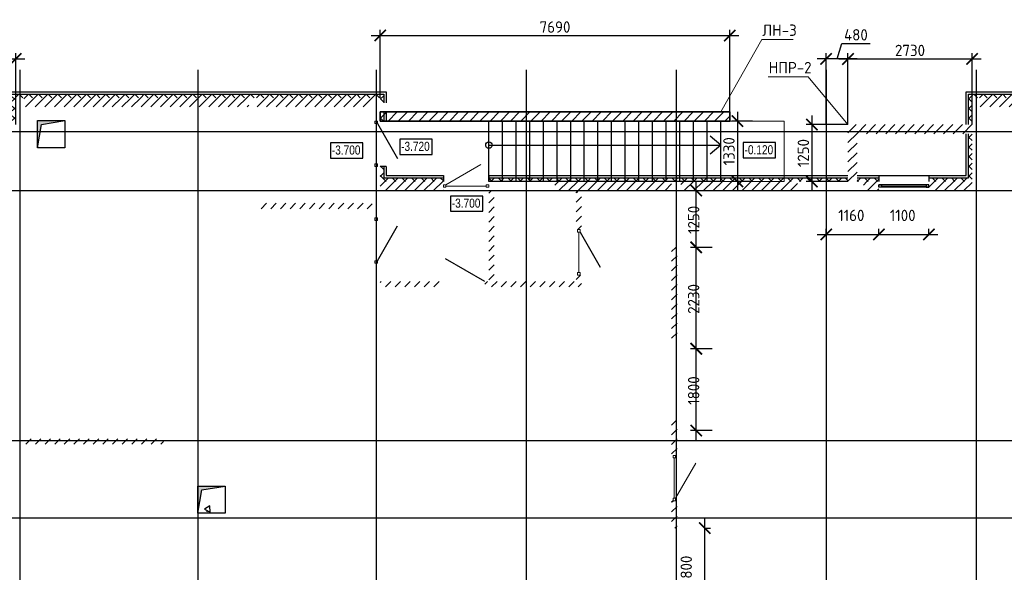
# Model space of a CAD drawing. Header units: millimetres. Extents: x 130535 to 3472113, y -52734 to 121434.
# Tile 12 of 100: x 257625 to 279288, y -35607 to -23450. Entities that reach past the tile are written whole.
import ezdxf

# ---------------------------------------------------------------- set-up
doc = ezdxf.new("R2010")
doc.units = ezdxf.units.MM
doc.linetypes.add('______5', pattern=[1.1, 0.8, -0.1, 0.1, -0.1])
doc.linetypes.add('DASHDOT_axis', pattern=[24, 20, -1.5, 1, -1.5])
doc.layers.get('DEFPOINTS').update_dxf_attribs({"color": 1, "lineweight": 0})
for name, color, linetype, lineweight in [('Standard', 7, 'Continuous', 25), ('Двери', 7, 'Continuous', 25), ('Колонны текст', 7, 'Continuous', 0), ('Общий01', 7, 'Continuous', 13), ('Оси', 40, '______5', 18), ('Размерная линия_ общее', 7, 'Continuous', 18), ('РАЗМЕРЫ', 1, 'Continuous', 9), ('Текст_ общее', 7, 'Continuous', 25), ('штриховка', 7, 'Continuous', 18)]:
    doc.layers.add(name, color=color, linetype=linetype, lineweight=lineweight)
doc.layers.add('Стена_ бетон не несущ.', color=7, linetype='Continuous', lineweight=35, true_color=0xb4b496)
doc.layers.add('Стена_ бетон несущ.', color=7, linetype='Continuous', lineweight=70, true_color=0xb4b496)
doc.styles.add('Century Gothic', font='GOTHIC.TTF')
doc.styles.add('GOST-2.304_Type-B', font='GOST_Common.ttf')
doc.dimstyles.new('СПДС', dxfattribs={"dimscale": 100, "dimtxt": 2.5, "dimasz": 2.5, "dimexe": 1.25, "dimexo": 0, "dimtad": 1, "dimdec": 0, "dimtxsty": 'GOST-2.304_Type-B', "dimblk": 'ARCHTICK', "dimcen": 2.5, "dimdle": 2, "dimadec": 0, "dimazin": 2, "dimtfac": 0.75, "dimtdec": 0, "dimtmove": 1, "dimatfit": 3, "dimfxl": 1, "dimtolj": 1, "dimarcsym": 1})
pattern_1 = [(45, (387224.73, -49905.39), (-106.06602, 106.06602), []), (135, (387224.73, -49905.39), (-106.06602, -106.06602), [])]
pattern_2 = [(45, (387224.73, -49905.4), (-212.13203, 212.13203), []), (45, (387118.66, -49799.32), (-212.13203, 212.13203), [])]

# ---------------------------------------------------------------- blocks, each defined once
blk = doc.blocks.new('_ArchTick')
at = {"color": 0, "linetype": 'ByBlock', "const_width": 0.15}
blk.add_lwpolyline([(-0.5, -0.5), (0.5, 0.5)], dxfattribs=at)
blk = doc.blocks.new('*D166')
at = {"layer": 'DEFPOINTS', "color": 0, "linetype": 'Continuous', "lineweight": 0, "transparency": 16777216}
for p in [(272698, -34634), (272698, -34634), (272698, -36434)]:
    blk.add_point(p, dxfattribs=at)
at = {"layer": 'Размерная линия_ общее', "color": 0, "linetype": 'Continuous', "lineweight": -2, "transparency": 16777216}
for p, q in [((272698, -36634), (272698, -34434)), ((272698, -34634), (272823, -34634)), ((272698, -36434), (272823, -36434))]:
    blk.add_line(p, q, dxfattribs=at)
at = {"layer": 'Размерная линия_ общее', "color": 0, "linetype": 'Continuous', "lineweight": -2, "transparency": 16777216, "xscale": 250, "yscale": 250, "zscale": 250}
for p, rotation in [((272698, -34634), 90), ((272698, -36434), 270)]:
    blk.add_blockref('_ArchTick', p, dxfattribs=dict(at, rotation=rotation))
at = {"layer": 'Размерная линия_ общее', "color": 0, "linetype": 'Continuous', "lineweight": 13, "transparency": 16777216, "insert": (272290, -35553), "char_height": 250, "width": 65.43, "attachment_point": 5, "rotation": 90, "style": 'GOST-2.304_Type-B'}
blk.add_mtext('\\A1;1800', dxfattribs=at)
blk = doc.blocks.new('*D167')
at = {"layer": 'DEFPOINTS', "color": 0, "linetype": 'Continuous', "lineweight": 0, "transparency": 16777216}
for p in [(272510, -30689), (272860, -30689), (272860, -32489)]:
    blk.add_point(p, dxfattribs=at)
at = {"layer": 'Размерная линия_ общее', "color": 0, "linetype": 'Continuous', "lineweight": -2, "transparency": 16777216}
for p, q in [((272510, -32689), (272510, -30489)), ((272860, -30689), (272385, -30689)), ((272860, -32489), (272385, -32489))]:
    blk.add_line(p, q, dxfattribs=at)
at = {"layer": 'Размерная линия_ общее', "color": 0, "linetype": 'Continuous', "lineweight": -2, "transparency": 16777216, "xscale": 250, "yscale": 250, "zscale": 250}
for p, rotation in [((272510, -30689), 90), ((272510, -32489), 270)]:
    blk.add_blockref('_ArchTick', p, dxfattribs=dict(at, rotation=rotation))
at = {"layer": 'Размерная линия_ общее', "color": 0, "linetype": 'Continuous', "lineweight": 13, "transparency": 16777216, "insert": (272453, -31608), "char_height": 250, "width": 65.43, "attachment_point": 5, "rotation": 90, "style": 'GOST-2.304_Type-B'}
blk.add_mtext('\\A1;1800', dxfattribs=at)
blk = doc.blocks.new('*D168')
at = {"layer": 'DEFPOINTS', "color": 0, "linetype": 'Continuous', "lineweight": 0, "transparency": 16777216}
for p in [(272510, -28459), (272860, -28459), (272860, -30689)]:
    blk.add_point(p, dxfattribs=at)
at = {"layer": 'Размерная линия_ общее', "color": 0, "linetype": 'Continuous', "lineweight": -2, "transparency": 16777216}
for p, q in [((272510, -30889), (272510, -28259)), ((272860, -28459), (272385, -28459)), ((272860, -30689), (272385, -30689))]:
    blk.add_line(p, q, dxfattribs=at)
at = {"layer": 'Размерная линия_ общее', "color": 0, "linetype": 'Continuous', "lineweight": -2, "transparency": 16777216, "xscale": 250, "yscale": 250, "zscale": 250}
for p, rotation in [((272510, -28459), 90), ((272510, -30689), 270)]:
    blk.add_blockref('_ArchTick', p, dxfattribs=dict(at, rotation=rotation))
at = {"layer": 'Размерная линия_ общее', "color": 0, "linetype": 'Continuous', "lineweight": 13, "transparency": 16777216, "insert": (272453, -29593), "char_height": 250, "width": 65.43, "attachment_point": 5, "rotation": 90, "style": 'GOST-2.304_Type-B'}
blk.add_mtext('\\A1;2230', dxfattribs=at)
blk = doc.blocks.new('*D169')
at = {"layer": 'DEFPOINTS', "color": 0, "linetype": 'Continuous', "lineweight": 0, "transparency": 16777216}
for p in [(272168, -27209), (272510, -27209), (272860, -28459)]:
    blk.add_point(p, dxfattribs=at)
at = {"layer": 'Размерная линия_ общее', "color": 0, "linetype": 'Continuous', "lineweight": -2, "transparency": 16777216}
for p, q in [((272510, -28659), (272510, -27009)), ((272168, -27209), (272635, -27209)), ((272860, -28459), (272385, -28459))]:
    blk.add_line(p, q, dxfattribs=at)
at = {"layer": 'Размерная линия_ общее', "color": 0, "linetype": 'Continuous', "lineweight": -2, "transparency": 16777216, "xscale": 250, "yscale": 250, "zscale": 250}
for p, rotation in [((272510, -27209), 90), ((272510, -28459), 270)]:
    blk.add_blockref('_ArchTick', p, dxfattribs=dict(at, rotation=rotation))
at = {"layer": 'Размерная линия_ общее', "color": 0, "linetype": 'Continuous', "lineweight": 13, "transparency": 16777216, "insert": (272453, -27853), "char_height": 250, "width": 65.43, "attachment_point": 5, "rotation": 90, "style": 'GOST-2.304_Type-B'}
blk.add_mtext('\\A1;1250', dxfattribs=at)
blk = doc.blocks.new('СЛОЖНЫЙ_ОБЪЕКТ_81')
at = {"layer": 'Общий01', "linetype": 'Continuous', "lineweight": 25, "true_color": 0x6d6d6d, "transparency": 33554687}
blk.add_hatch(color=251, dxfattribs=at).paths.add_polyline_path([(-125.677, 16.197), (-125.677, 15.597), (-125.591, 16.111), (-125.077, 16.197)])
at = {"layer": 'Общий01', "color": 7, "linetype": 'Continuous', "lineweight": 25, "transparency": 33554687}
for p, q in [((-125.677, 16.197), (-125.077, 16.197)), ((-125.677, 15.597), (-125.677, 16.197)), ((-125.677, 15.597), (-125.591, 16.111)), ((-125.591, 16.111), (-125.077, 16.197)), ((-125.077, 16.197), (-125.077, 15.597)), ((-125.077, 15.597), (-125.677, 15.597))]:
    blk.add_line(p, q, dxfattribs=at)
blk = doc.blocks.new('СЛОЖНЫЙ_ОБЪЕКТ_82')
at = {"layer": 'Общий01', "linetype": 'Continuous', "lineweight": 25, "true_color": 0x6d6d6d, "transparency": 33554687}
blk.add_hatch(color=251, dxfattribs=at).paths.add_polyline_path([(-129.207, 24.237), (-129.207, 23.637), (-129.121, 24.151), (-128.607, 24.237)])
at = {"layer": 'Общий01', "color": 7, "linetype": 'Continuous', "lineweight": 25, "transparency": 33554687}
for p, q in [((-129.207, 24.237), (-128.607, 24.237)), ((-129.207, 23.637), (-129.207, 24.237)), ((-129.207, 23.637), (-129.121, 24.151)), ((-129.121, 24.151), (-128.607, 24.237)), ((-128.607, 24.237), (-128.607, 23.637)), ((-128.607, 23.637), (-129.207, 23.637))]:
    blk.add_line(p, q, dxfattribs=at)
blk = doc.blocks.new('*D155')
at = {"layer": 'DEFPOINTS', "color": 0, "linetype": 'Continuous', "lineweight": 0, "transparency": 16777216}
for p in [(275368, -28174), (276528, -28174), (276528, -28174)]:
    blk.add_point(p, dxfattribs=at)
at = {"layer": 'Оси', "color": 0, "linetype": 'Continuous', "lineweight": -2, "transparency": 16777216}
for p, q in [((275368, -28174), (275368, -28049)), ((276528, -28174), (276528, -28049)), ((275168, -28174), (276728, -28174))]:
    blk.add_line(p, q, dxfattribs=at)
at = {"layer": 'Оси', "color": 0, "linetype": 'Continuous', "lineweight": -2, "transparency": 16777216, "xscale": 250, "yscale": 250, "zscale": 250, "rotation": 180}
blk.add_blockref('_ArchTick', (275368, -28174), dxfattribs=at)
at = {"layer": 'Оси', "color": 0, "linetype": 'Continuous', "lineweight": -2, "transparency": 16777216, "xscale": 250, "yscale": 250, "zscale": 250}
blk.add_blockref('_ArchTick', (276528, -28174), dxfattribs=at)
at = {"layer": 'Оси', "color": 0, "linetype": 'Continuous', "lineweight": 13, "transparency": 16777216, "insert": (275923, -27755), "char_height": 250, "width": 83.33, "attachment_point": 5, "style": 'GOST-2.304_Type-B'}
blk.add_mtext('\\A1;1160', dxfattribs=at)
blk = doc.blocks.new('*D156')
at = {"layer": 'DEFPOINTS', "color": 0, "linetype": 'Continuous', "lineweight": 0, "transparency": 16777216}
for p in [(276528, -28174), (277628, -28174), (277628, -28174)]:
    blk.add_point(p, dxfattribs=at)
at = {"layer": 'Оси', "color": 0, "linetype": 'Continuous', "lineweight": -2, "transparency": 16777216}
for p, q in [((276528, -28174), (276528, -28049)), ((277628, -28174), (277628, -28049)), ((276328, -28174), (277828, -28174))]:
    blk.add_line(p, q, dxfattribs=at)
at = {"layer": 'Оси', "color": 0, "linetype": 'Continuous', "lineweight": -2, "transparency": 16777216, "xscale": 250, "yscale": 250, "zscale": 250, "rotation": 180}
blk.add_blockref('_ArchTick', (276528, -28174), dxfattribs=at)
at = {"layer": 'Оси', "color": 0, "linetype": 'Continuous', "lineweight": -2, "transparency": 16777216, "xscale": 250, "yscale": 250, "zscale": 250}
blk.add_blockref('_ArchTick', (277628, -28174), dxfattribs=at)
at = {"layer": 'Оси', "color": 0, "linetype": 'Continuous', "lineweight": 13, "transparency": 16777216, "insert": (277053, -27755), "char_height": 250, "width": 83.33, "attachment_point": 5, "style": 'GOST-2.304_Type-B'}
blk.add_mtext('\\A1;1100', dxfattribs=at)
blk = doc.blocks.new('*D176')
at = {"layer": 'DEFPOINTS', "color": 0, "linetype": 'Continuous', "lineweight": 0, "transparency": 16777216}
for p in [(273248, -23798), (265558, -25169), (273248, -25478)]:
    blk.add_point(p, dxfattribs=at)
at = {"layer": 'РАЗМЕРЫ', "color": 0, "linetype": 'Continuous', "lineweight": -2, "transparency": 16777216}
for p, q in [((265358, -23798), (273448, -23798)), ((265558, -25169), (265558, -23673)), ((273248, -25478), (273248, -23673))]:
    blk.add_line(p, q, dxfattribs=at)
at = {"layer": 'РАЗМЕРЫ', "color": 0, "linetype": 'Continuous', "lineweight": -2, "transparency": 16777216, "xscale": 250, "yscale": 250, "zscale": 250, "rotation": 180}
blk.add_blockref('_ArchTick', (265558, -23798), dxfattribs=at)
at = {"layer": 'РАЗМЕРЫ', "color": 0, "linetype": 'Continuous', "lineweight": -2, "transparency": 16777216, "xscale": 250, "yscale": 250, "zscale": 250}
blk.add_blockref('_ArchTick', (273248, -23798), dxfattribs=at)
at = {"layer": 'РАЗМЕРЫ', "color": 0, "linetype": 'Continuous', "lineweight": 0, "transparency": 16777216, "insert": (269403, -23611), "char_height": 250, "attachment_point": 5, "style": 'GOST-2.304_Type-B'}
blk.add_mtext('\\A1;7690', dxfattribs=at)
blk = doc.blocks.new('*D206')
at = {"layer": 'DEFPOINTS', "color": 0, "linetype": 'Continuous', "lineweight": 0, "transparency": 16777216}
for p in [(257538, -24314), (254808, -25759), (257538, -25759, -350)]:
    blk.add_point(p, dxfattribs=at)
at = {"layer": 'РАЗМЕРЫ', "color": 0, "linetype": 'Continuous', "lineweight": -2, "transparency": 16777216}
for p, q in [((254808, -25759), (254808, -24189)), ((257538, -25759), (257538, -24189)), ((254608, -24314), (257738, -24314))]:
    blk.add_line(p, q, dxfattribs=at)
at = {"layer": 'РАЗМЕРЫ', "color": 0, "linetype": 'Continuous', "lineweight": -2, "transparency": 16777216, "xscale": 250, "yscale": 250, "zscale": 250, "rotation": 180}
blk.add_blockref('_ArchTick', (254808, -24314), dxfattribs=at)
at = {"layer": 'РАЗМЕРЫ', "color": 0, "linetype": 'Continuous', "lineweight": -2, "transparency": 16777216, "xscale": 250, "yscale": 250, "zscale": 250}
blk.add_blockref('_ArchTick', (257538, -24314), dxfattribs=at)
at = {"layer": 'РАЗМЕРЫ', "color": 0, "linetype": 'Continuous', "lineweight": 0, "transparency": 16777216, "insert": (256173, -24126), "char_height": 250, "attachment_point": 5, "style": 'GOST-2.304_Type-B'}
blk.add_mtext('\\A1;2700', dxfattribs=at)
blk = doc.blocks.new('*D209')
at = {"layer": 'DEFPOINTS', "color": 0, "linetype": 'Continuous', "lineweight": 0, "transparency": 16777216}
for p in [(278578, -24314), (275848, -25759), (278578, -25759, -350)]:
    blk.add_point(p, dxfattribs=at)
at = {"layer": 'РАЗМЕРЫ', "color": 0, "linetype": 'Continuous', "lineweight": -2, "transparency": 16777216}
for p, q in [((275848, -25759), (275848, -24189)), ((278578, -25759), (278578, -24189)), ((275648, -24314), (278778, -24314))]:
    blk.add_line(p, q, dxfattribs=at)
at = {"layer": 'РАЗМЕРЫ', "color": 0, "linetype": 'Continuous', "lineweight": -2, "transparency": 16777216, "xscale": 250, "yscale": 250, "zscale": 250, "rotation": 180}
blk.add_blockref('_ArchTick', (275848, -24314), dxfattribs=at)
at = {"layer": 'РАЗМЕРЫ', "color": 0, "linetype": 'Continuous', "lineweight": -2, "transparency": 16777216, "xscale": 250, "yscale": 250, "zscale": 250}
blk.add_blockref('_ArchTick', (278578, -24314), dxfattribs=at)
at = {"layer": 'РАЗМЕРЫ', "color": 0, "linetype": 'Continuous', "lineweight": 0, "transparency": 16777216, "insert": (277213, -24126), "char_height": 250, "attachment_point": 5, "style": 'GOST-2.304_Type-B'}
blk.add_mtext('\\A1;2730', dxfattribs=at)
blk = doc.blocks.new('*D211')
at = {"layer": 'DEFPOINTS', "color": 0, "linetype": 'Continuous', "lineweight": 0, "transparency": 16777216}
for p in [(275368, -24314), (275368, -25759), (275848, -25759)]:
    blk.add_point(p, dxfattribs=at)
at = {"layer": 'РАЗМЕРЫ', "color": 0, "linetype": 'Continuous', "lineweight": -2, "transparency": 16777216}
for p, q in [((275608, -24314), (275711, -23970)), ((275711, -23970), (276336, -23970)), ((275368, -25759), (275368, -24189)), ((275848, -25759), (275848, -24189)), ((276048, -24314), (275168, -24314))]:
    blk.add_line(p, q, dxfattribs=at)
at = {"layer": 'РАЗМЕРЫ', "color": 0, "linetype": 'Continuous', "lineweight": -2, "transparency": 16777216, "xscale": 250, "yscale": 250, "zscale": 250, "rotation": 180}
blk.add_blockref('_ArchTick', (275368, -24314), dxfattribs=at)
at = {"layer": 'РАЗМЕРЫ', "color": 0, "linetype": 'Continuous', "lineweight": -2, "transparency": 16777216, "xscale": 250, "yscale": 250, "zscale": 250}
blk.add_blockref('_ArchTick', (275848, -24314), dxfattribs=at)
at = {"layer": 'РАЗМЕРЫ', "color": 0, "linetype": 'Continuous', "lineweight": 0, "transparency": 16777216, "insert": (276023, -23783), "char_height": 250, "attachment_point": 5, "style": 'GOST-2.304_Type-B'}
blk.add_mtext('\\A1;480', dxfattribs=at)
blk = doc.blocks.new('*D210')
at = {"layer": 'DEFPOINTS', "color": 0, "linetype": 'Continuous', "lineweight": 0, "transparency": 16777216}
for p in [(275848, -25759), (275054, -27009), (275848, -27009, -350)]:
    blk.add_point(p, dxfattribs=at)
at = {"layer": 'РАЗМЕРЫ', "color": 0, "linetype": 'Continuous', "lineweight": -2, "transparency": 16777216}
for p, q in [((275054, -25559), (275054, -27209)), ((275848, -25759), (274929, -25759)), ((275848, -27009), (274929, -27009))]:
    blk.add_line(p, q, dxfattribs=at)
at = {"layer": 'РАЗМЕРЫ', "color": 0, "linetype": 'Continuous', "lineweight": -2, "transparency": 16777216, "xscale": 250, "yscale": 250, "zscale": 250}
for p, rotation in [((275054, -25759), 90), ((275054, -27009), 270)]:
    blk.add_blockref('_ArchTick', p, dxfattribs=dict(at, rotation=rotation))
at = {"layer": 'РАЗМЕРЫ', "color": 0, "linetype": 'Continuous', "lineweight": 0, "transparency": 16777216, "insert": (274867, -26384), "char_height": 250, "attachment_point": 5, "rotation": 90, "style": 'GOST-2.304_Type-B'}
blk.add_mtext('\\A1;1250', dxfattribs=at)
blk = doc.blocks.new('*D537')
at = {"layer": 'DEFPOINTS', "color": 0, "linetype": 'Continuous', "lineweight": 0, "transparency": 16777216}
for p in [(273748, -25679), (273417, -27009), (273748, -27009, -350)]:
    blk.add_point(p, dxfattribs=at)
at = {"layer": 'РАЗМЕРЫ', "color": 0, "linetype": 'Continuous', "lineweight": -2, "transparency": 16777216}
for p, q in [((273417, -25479), (273417, -27209)), ((273748, -25679), (273292, -25679)), ((273748, -27009), (273292, -27009))]:
    blk.add_line(p, q, dxfattribs=at)
at = {"layer": 'РАЗМЕРЫ', "color": 0, "linetype": 'Continuous', "lineweight": -2, "transparency": 16777216, "xscale": 250, "yscale": 250, "zscale": 250}
for p, rotation in [((273417, -25679), 90), ((273417, -27009), 270)]:
    blk.add_blockref('_ArchTick', p, dxfattribs=dict(at, rotation=rotation))
at = {"layer": 'РАЗМЕРЫ', "color": 0, "linetype": 'Continuous', "lineweight": 0, "transparency": 16777216, "insert": (273230, -26344), "char_height": 250, "attachment_point": 5, "rotation": 90, "style": 'GOST-2.304_Type-B'}
blk.add_mtext('\\A1;1330', dxfattribs=at)

msp = doc.modelspace()

# ---------------------------------------------------------------- hatches: boundary and pattern name
at = {"layer": 'Общий01', "linetype": 'Continuous', "lineweight": 13, "transparency": 33554687}
h = msp.add_hatch(dxfattribs=at)
h.set_pattern_fill('__________6', scale=100, style=0, pattern_type=2)
h.set_pattern_definition(pattern_1)
h.paths.add_polyline_path([(265557.8, -25278.5), (265637.8, -25278.5), (265637.8, -25088.5), (257457.8, -25088.5), (257457.8, -25758.5), (257537.8, -25758.5), (257537.8, -25168.5), (265557.8, -25168.5)], flags=0)
h = msp.add_hatch(dxfattribs=at)
h.set_pattern_fill('__________6', scale=100, style=0, pattern_type=2)
h.set_pattern_definition(pattern_1)
h.paths.add_polyline_path([(286677.8, -25088.5), (278497.8, -25088.5), (278497.8, -25758.5), (278577.8, -25758.5), (278577.8, -25168.5), (286597.8, -25168.5), (286597.8, -25278.5), (286677.8, -25278.5)], flags=0)
h = msp.add_hatch(dxfattribs=at)
h.set_pattern_fill('__________6', scale=100, style=0, pattern_type=2)
h.set_pattern_definition(pattern_1)
h.paths.add_polyline_path([(265637.8, -25678.5), (265637.8, -25478.5), (265557.8, -25478.5), (265557.8, -25678.5)], flags=0)
h = msp.add_hatch(dxfattribs=at)
h.set_pattern_fill('__________6', scale=100, style=0, pattern_type=2)
h.set_pattern_definition(pattern_1)
h.paths.add_polyline_path([(278577.8, -25958.5), (278497.8, -25958.5), (278497.8, -26928.5), (277627.8, -26928.5), (277627.8, -27008.5), (278577.8, -27008.5)], flags=0)
h = msp.add_hatch(dxfattribs=at)
h.set_pattern_fill('__________6', scale=100, style=0, pattern_type=2)
h.set_pattern_definition(pattern_1)
h.paths.add_polyline_path([(266947.8, -27008.5), (266947.8, -26928.5), (265637.8, -26928.5), (265637.8, -26678.5), (265557.8, -26678.5), (265557.8, -27008.5)], flags=0)
h = msp.add_hatch(dxfattribs=at)
h.set_pattern_fill('__________6', scale=100, style=0, pattern_type=2)
h.set_pattern_definition(pattern_1)
h.paths.add_polyline_path([(267947.8, -27008.5), (275847.8, -27008.5), (275847.8, -26928.5), (267947.8, -26928.5)], flags=0)
h = msp.add_hatch(dxfattribs=at)
h.set_pattern_fill('__________6', scale=100, style=0, pattern_type=2)
h.set_pattern_definition(pattern_1)
h.paths.add_polyline_path([(276527.8, -27008.5), (276527.8, -26928.5), (276047.8, -26928.5), (276047.8, -27008.5)], flags=0)
at = {"layer": 'Стена_ бетон не несущ.', "linetype": 'Continuous', "lineweight": 35, "transparency": 33554687}
h = msp.add_hatch(dxfattribs=at)
h.set_pattern_fill('__________301', scale=100, style=0, pattern_type=2)
h.set_pattern_definition(pattern_2)
h.paths.add_polyline_path([(267947.8, -27208.5), (267947.8, -29208.5), (268067.8, -29208.5), (268067.8, -27208.5)], flags=0)
h = msp.add_hatch(dxfattribs=at)
h.set_pattern_fill('__________301', scale=100, style=0, pattern_type=2)
h.set_pattern_definition(pattern_2)
h.paths.add_polyline_path([(269867.8, -27208.5), (269867.8, -28068.5), (269987.8, -28068.5), (269987.8, -27208.5)], flags=0)
h = msp.add_hatch(dxfattribs=at)
h.set_pattern_fill('__________301', scale=100, style=0, pattern_type=2)
h.set_pattern_definition(pattern_2)
h.paths.add_polyline_path([(262847.8, -27608.5), (265377.8, -27608.5), (265377.8, -27488.5), (262847.8, -27488.5)], flags=0)
h = msp.add_hatch(dxfattribs=at)
h.set_pattern_fill('__________301', scale=100, style=0, pattern_type=2)
h.set_pattern_definition(pattern_2)
h.paths.add_polyline_path([(272087.8, -30463.5), (272087.8, -28458.5), (271967.8, -28458.5), (271967.8, -30463.5)], flags=0)
h = msp.add_hatch(dxfattribs=at)
h.set_pattern_fill('__________301', scale=100, style=0, pattern_type=2)
h.set_pattern_definition(pattern_2)
h.paths.add_polyline_path([(265557.8, -29208.5), (265557.8, -29328.5), (266857.8, -29328.5), (266857.8, -29208.5)], flags=0)
h = msp.add_hatch(dxfattribs=at)
h.set_pattern_fill('__________301', scale=100, style=0, pattern_type=2)
h.set_pattern_definition(pattern_2)
h.paths.add_polyline_path([(269867.8, -29208.5), (267857.8, -29208.5), (267857.8, -29328.5), (269867.8, -29328.5)], flags=0)
h = msp.add_hatch(dxfattribs=at)
h.set_pattern_fill('__________301', scale=100, style=0, pattern_type=2)
h.set_pattern_definition(pattern_2)
h.paths.add_polyline_path([(269987.8, -29328.5), (269987.8, -29068.5), (269867.8, -29068.5), (269867.8, -29328.5)], flags=0)
h = msp.add_hatch(dxfattribs=at)
h.set_pattern_fill('__________301', scale=100, style=0, pattern_type=2)
h.set_pattern_definition(pattern_2)
h.paths.add_polyline_path([(272087.8, -33033.5), (272087.8, -32263.5), (271967.8, -32263.5), (271967.8, -33033.5)], flags=0)
h = msp.add_hatch(dxfattribs=at)
h.set_pattern_fill('__________301', scale=100, style=0, pattern_type=2)
h.set_pattern_definition(pattern_2)
h.paths.add_polyline_path([(257717.8, -32788.5), (260787.8, -32788.5), (260787.8, -32668.5), (257717.8, -32668.5)], flags=0)
h = msp.add_hatch(dxfattribs=at)
h.set_pattern_fill('__________301', scale=100, style=0, pattern_type=2)
h.set_pattern_definition(pattern_2)
h.paths.add_polyline_path([(272087.8, -34033.5), (271967.8, -34033.5), (271967.8, -34633.5), (272087.8, -34633.5)], flags=0)
at = {"layer": 'Стена_ бетон несущ.', "linetype": 'Continuous', "lineweight": 35, "transparency": 33554687}
h = msp.add_hatch(dxfattribs=at)
h.set_pattern_fill('__________5', scale=100, style=0, pattern_type=2)
h.set_pattern_definition(pattern_2)
h.paths.add_polyline_path([(257717.8, -25368.5), (262667.8, -25368.5), (262667.8, -25168.5), (257717.8, -25168.5)], flags=0)
h = msp.add_hatch(dxfattribs=at)
h.set_pattern_fill('__________5', scale=100, style=0, pattern_type=2)
h.set_pattern_definition(pattern_2)
h.paths.add_polyline_path([(262847.8, -25368.5), (265377.8, -25368.5), (265377.8, -25168.5), (262847.8, -25168.5)], flags=0)
h = msp.add_hatch(dxfattribs=at)
h.set_pattern_fill('__________5', scale=100, style=0, pattern_type=2)
h.set_pattern_definition(pattern_2)
h.paths.add_polyline_path([(278757.8, -25368.5), (283707.8, -25368.5), (283707.8, -25168.5), (278757.8, -25168.5)], flags=0)
h = msp.add_hatch(dxfattribs=at)
h.set_pattern_fill('__________5', scale=100, style=0, pattern_type=2)
h.set_pattern_definition(pattern_2)
h.paths.add_polyline_path([(276047.8, -27008.5), (276047.8, -25758.5), (275847.8, -25758.5), (275847.8, -27008.5)], flags=0)
h = msp.add_hatch(dxfattribs=at)
h.set_pattern_fill('__________5', scale=100, style=0, pattern_type=2)
h.set_pattern_definition(pattern_2)
h.paths.add_polyline_path([(276047.8, -25958.5), (278577.8, -25958.5), (278577.8, -25758.5), (276047.8, -25758.5)], flags=0)
h = msp.add_hatch(dxfattribs=at)
h.set_pattern_fill('__________5', scale=100, style=0, pattern_type=2)
h.set_pattern_definition(pattern_2)
h.paths.add_polyline_path([(265557.8, -27208.5), (266947.8, -27208.5), (266947.8, -27008.5), (265557.8, -27008.5)], flags=0)
h = msp.add_hatch(dxfattribs=at)
h.set_pattern_fill('__________5', scale=100, style=0, pattern_type=2)
h.set_pattern_definition(pattern_2)
h.paths.add_polyline_path([(269397.8, -27208.5), (271967.8, -27208.5), (271967.8, -27008.5), (269397.8, -27008.5)], flags=0)
h = msp.add_hatch(dxfattribs=at)
h.set_pattern_fill('__________5', scale=100, style=0, pattern_type=2)
h.set_pattern_definition(pattern_2)
h.paths.add_polyline_path([(272167.8, -27208.5), (274737.8, -27208.5), (274737.8, -27008.5), (272167.8, -27008.5)], flags=0)
h = msp.add_hatch(dxfattribs=at)
h.set_pattern_fill('__________5', scale=100, style=0, pattern_type=2)
h.set_pattern_definition(pattern_2)
h.paths.add_polyline_path([(276527.8, -27208.5), (276527.8, -27008.5), (276187.8, -27008.5), (276187.8, -27208.5)], flags=0)
h = msp.add_hatch(dxfattribs=at)
h.set_pattern_fill('__________5', scale=100, style=0, pattern_type=2)
h.set_pattern_definition(pattern_2)
h.paths.add_polyline_path([(277627.8, -27208.5), (278577.8, -27208.5), (278577.8, -27008.5), (277627.8, -27008.5)], flags=0)
at = {"layer": 'штриховка', "linetype": 'Continuous', "lineweight": 0}
h = msp.add_hatch(dxfattribs=at)
h.set_pattern_fill('ANSI31', scale=50)
h.paths.add_polyline_path([(273247.8, -25678.5), (265557.8, -25678.5), (265557.8, -25478.5), (273247.8, -25478.4)])

# ---------------------------------------------------------------- linework, layer by layer
at = {"color": 7, "linetype": 'DASHDOT_axis'}
for p, q in [((257627.8, -24555.5), (257627.8, -45070.9)), ((261547.8, -24555.5), (261547.8, -45070.9)), ((265467.8, -24555.5), (265467.8, -45070.9)), ((268767.8, -24555.5), (268767.8, -45070.9)), ((272067.8, -24555.5), (272067.8, -45070.9)), ((275367.8, -24555.5), (275367.8, -45070.9)), ((278667.8, -24555.5), (278667.8, -45070.9)), ((217262.6, -25908.5), (295644.3, -25908.5)), ((217262.6, -27208.5), (295644.3, -27208.5)), ((217262.6, -32708.5), (295644.3, -32708.5)), ((217262.6, -34408.5), (295644.3, -34408.5))]:
    msp.add_line(p, q, dxfattribs=at)
at = {"layer": 'Standard', "color": 7, "linetype": 'Continuous', "lineweight": 13, "transparency": 33554687}
for p, q in [((265439.8, -25734.5), (265439.8, -25678.5)), ((265439.8, -25678.5), (265495.8, -25678.5)), ((265495.8, -25734.5), (265439.8, -25734.5)), ((265495.8, -25678.5), (265495.8, -25734.5)), ((265439.8, -26678.5), (265439.8, -26622.5)), ((265439.8, -26622.5), (265495.8, -26622.5)), ((265495.8, -26622.5), (265495.8, -26678.5)), ((265495.8, -26678.5), (265439.8, -26678.5)), ((266947.8, -27080.5), (267003.8, -27080.5)), ((266947.8, -27136.5), (266947.8, -27080.5)), ((267003.8, -27136.5), (266947.8, -27136.5)), ((267003.8, -27080.5), (267003.8, -27136.5)), ((267891.8, -27080.5), (267947.8, -27080.5)), ((267891.8, -27136.5), (267891.8, -27080.5)), ((267947.8, -27136.5), (267891.8, -27136.5)), ((267947.8, -27080.5), (267947.8, -27136.5)), ((265439.8, -27864.5), (265439.8, -27808.5)), ((265439.8, -27808.5), (265495.8, -27808.5)), ((265495.8, -27864.5), (265439.8, -27864.5)), ((265495.8, -27808.5), (265495.8, -27864.5)), ((269899.8, -28124.5), (269899.8, -28068.5)), ((269899.8, -28068.5), (269955.8, -28068.5)), ((269955.8, -28124.5), (269899.8, -28124.5)), ((269955.8, -28068.5), (269955.8, -28124.5)), ((265439.8, -28808.5), (265439.8, -28752.5)), ((265439.8, -28752.5), (265495.8, -28752.5)), ((265495.8, -28808.5), (265439.8, -28808.5)), ((265495.8, -28752.5), (265495.8, -28808.5)), ((269899.8, -29068.5), (269899.8, -29012.5)), ((269899.8, -29012.5), (269955.8, -29012.5)), ((269955.8, -29012.5), (269955.8, -29068.5)), ((269955.8, -29068.5), (269899.8, -29068.5)), ((271999.8, -33089.5), (271999.8, -33033.5)), ((271999.8, -33033.5), (272055.8, -33033.5)), ((272055.8, -33089.5), (271999.8, -33089.5)), ((272055.8, -33033.5), (272055.8, -33089.5)), ((271999.8, -34033.5), (271999.8, -33977.5)), ((271999.8, -33977.5), (272055.8, -33977.5)), ((272055.8, -33977.5), (272055.8, -34033.5)), ((272055.8, -34033.5), (271999.8, -34033.5))]:
    msp.add_line(p, q, dxfattribs=at)
at = {"layer": 'Standard', "color": 7, "linetype": 'Continuous', "lineweight": 25, "transparency": 33554687}
for p, q in [((276527.8, -27080.5), (276583.8, -27080.5)), ((276527.8, -27136.5), (276527.8, -27080.5)), ((277627.8, -27080.5), (276527.8, -27080.5)), ((276583.8, -27136.5), (276527.8, -27136.5)), ((277627.8, -27136.5), (276527.8, -27136.5)), ((276583.8, -27080.5), (276583.8, -27136.5)), ((277627.8, -27080.5), (277571.8, -27080.5)), ((277571.8, -27080.5), (277571.8, -27136.5)), ((277571.8, -27136.5), (277627.8, -27136.5)), ((277627.8, -27136.5), (277627.8, -27080.5))]:
    msp.add_line(p, q, dxfattribs=at)
at = {"layer": 'Standard', "color": 7, "linetype": 'Continuous', "lineweight": 13, "transparency": 33554687}
for points in [[(265467.8, -25734.5, -1656), (265467.8, -25734.5, -3699), (265467.8, -26622.5, -3699), (265467.8, -26622.5, -1656)], [(267003.8, -27108.5, -1656), (267003.8, -27108.5, -3699), (267891.8, -27108.5, -3699), (267891.8, -27108.5, -1656)], [(276583.8, -27108.5, -1794), (276583.8, -27108.5, -606), (277571.8, -27108.5, -606), (277571.8, -27108.5, -1794)], [(265467.8, -27864.5, -1656), (265467.8, -27864.5, -3699), (265467.8, -28752.5, -3699), (265467.8, -28752.5, -1656)], [(269927.8, -28124.5, -1656), (269927.8, -28124.5, -3699), (269927.8, -29012.5, -3699), (269927.8, -29012.5, -1656)], [(272027.8, -33089.5, -1656), (272027.8, -33089.5, -3699), (272027.8, -33977.5, -3699), (272027.8, -33977.5, -1656)]]:
    msp.add_3dface(points, dxfattribs=at)
at = {"layer": 'Колонны текст', "color": 7, "linetype": 'Continuous', "lineweight": 0}
for points in [[(273047.8, -25478.4), (273950.9, -23886.1), (274642.4, -23886.1)], [(275847.8, -25758.5), (274975.6, -24708.6), (274092.1, -24708.6)]]:
    msp.add_lwpolyline(points, dxfattribs=at)
at = {"layer": 'Общий01', "color": 7, "linetype": 'Continuous', "lineweight": 25, "transparency": 33554687}
for p, q in [((257407.8, -25038.5), (265687.8, -25038.5)), ((257457.8, -25088.5), (265637.8, -25088.5)), ((265637.8, -25088.5), (265637.8, -25278.5)), ((265687.8, -25038.5), (265687.8, -25278.5)), ((278447.8, -25038.5), (286727.8, -25038.5)), ((278447.8, -25758.5), (278447.8, -25038.5)), ((278497.8, -25088.5), (286677.8, -25088.5)), ((278497.8, -25758.5), (278497.8, -25088.5)), ((265637.8, -25478.5), (265637.8, -25678.5)), ((265687.8, -25478.5), (265687.8, -25678.5)), ((265687.8, -25678.5), (265557.8, -25678.5)), ((267947.8, -27008.5), (267947.8, -25678.5)), ((268247.8, -27008.5), (268247.8, -25678.5)), ((268547.8, -27008.5), (268547.8, -25678.5)), ((268847.8, -27008.5), (268847.8, -25678.5)), ((269147.8, -27008.5), (269147.8, -25678.5)), ((269447.8, -27008.5), (269447.8, -25678.5)), ((269747.8, -27008.5), (269747.8, -25678.5)), ((270047.8, -27008.5), (270047.8, -25678.5)), ((270347.8, -27008.5), (270347.8, -25678.5)), ((270647.8, -27008.5), (270647.8, -25678.5)), ((270947.8, -27008.5), (270947.8, -25678.5)), ((271247.8, -27008.5), (271247.8, -25678.5)), ((271547.8, -27008.5), (271547.8, -25678.5)), ((271847.8, -27008.5), (271847.8, -25678.5)), ((272147.8, -27008.5), (272147.8, -25678.5)), ((272447.8, -27008.5), (272447.8, -25678.5)), ((272747.8, -27008.5), (272747.8, -25678.5)), ((273047.8, -27008.5), (273047.8, -25678.5)), ((278447.8, -26878.5), (278447.8, -25958.5)), ((278497.8, -26928.5), (278497.8, -25958.5)), ((267947.8, -26208.5), (273047.8, -26208.5)), ((273047.8, -26208.5), (272814.2, -26012.5)), ((273047.8, -26208.5), (272814.2, -26404.6)), ((265687.8, -26678.5), (265557.8, -26678.5)), ((265637.8, -26678.5), (265637.8, -26928.5)), ((265687.8, -26678.5), (265687.8, -26878.5)), ((265637.8, -26928.5), (266947.8, -26928.5)), ((265687.8, -26878.5), (266947.8, -26878.5)), ((266947.8, -26878.5), (266947.8, -27008.5)), ((267947.8, -26878.5), (267947.8, -27008.5)), ((267947.8, -26878.5), (275847.8, -26878.5)), ((267947.8, -26928.5), (275847.8, -26928.5)), ((273047.8, -27008.5), (267947.8, -27008.5)), ((276047.8, -26878.5), (278447.8, -26878.5)), ((276047.8, -26928.5), (276527.8, -26928.5)), ((276527.8, -26878.5), (276527.8, -27008.5)), ((277627.8, -26878.5), (277627.8, -27008.5)), ((277627.8, -26928.5), (278497.8, -26928.5)), ((261807.7, -34144.8), (261690.8, -34218.9)), ((261690.8, -34218.9), (261812.9, -34283.2)), ((261807.7, -34144.8), (261807.7, -34144.8)), ((261807.7, -34144.8), (261807.7, -34144.8)), ((261807.7, -34144.8), (261807.7, -34144.8)), ((261812.9, -34283.2), (261807.7, -34144.8)), ((261751.9, -34251), (261737.9, -34277.6))]:
    msp.add_line(p, q, dxfattribs=at)
msp.add_circle((267947.8, -26208.5), 70, dxfattribs=at)
at = {"layer": 'РАЗМЕРЫ', "color": 7, "linetype": 'Continuous', "lineweight": 0}
msp.add_lwpolyline([(273047.8, -25678.5), (274447.8, -25678.5), (274447.8, -27008.5), (273047.8, -27008.5), (273047.8, -25678.5)], dxfattribs=at)
at = {"layer": 'Стена_ бетон не несущ.', "color": 7, "linetype": 'Continuous', "lineweight": 25, "transparency": 33554687}
msp.add_line((267857.8, -29208.5), (266991.8, -28708.5), dxfattribs=at)
at = {"layer": 'Стена_ бетон не несущ.', "color": 7, "linetype": 'Continuous', "lineweight": 13, "transparency": 33554687}
msp.add_line((272055.8, -33977.5), (272499.8, -33208.5), dxfattribs=at)
at = {"layer": 'Стена_ бетон несущ.', "color": 7, "linetype": 'Continuous', "lineweight": 25, "transparency": 33554687}
for p, q in [((265495.8, -25734.5), (265939.8, -26503.6)), ((265495.8, -28752.5), (265939.8, -27983.5)), ((269955.8, -28124.5), (270399.8, -28893.6))]:
    msp.add_line(p, q, dxfattribs=at)
at = {"layer": 'Стена_ бетон несущ.', "color": 7, "linetype": 'Continuous', "lineweight": 13, "transparency": 33554687}
msp.add_line((267003.8, -27080.5), (267772.8, -26636.5), dxfattribs=at)
at = {"layer": 'Стена_ бетон несущ.', "color": 7, "linetype": 'Continuous', "lineweight": 35, "transparency": 33554687}
msp.add_lwpolyline([(273247.8, -25678.5), (265557.8, -25678.5), (265557.8, -25478.5), (273247.8, -25478.4), (273247.8, -25678.5)], dxfattribs=at)
at = {"layer": 'Текст_ общее', "color": 7, "linetype": 'Continuous', "lineweight": 25, "transparency": 33554687}
for points in [[(264465.2, -26493.4), (265176.5, -26493.4), (265176.5, -26160.1), (264465.2, -26160.1), (264465.2, -26493.4)], [(265989.1, -26412.3), (266700.4, -26412.3), (266700.4, -26078.9), (265989.1, -26078.9), (265989.1, -26412.3)], [(273545.7, -26487.1), (274256.9, -26487.1), (274256.9, -26153.7), (273545.7, -26153.7), (273545.7, -26487.1)], [(267104.6, -27661.7), (267815.8, -27661.7), (267815.8, -27328.4), (267104.6, -27328.4), (267104.6, -27661.7)]]:
    msp.add_lwpolyline(points, dxfattribs=at)

# ---------------------------------------------------------------- block references
at = {"layer": 'Общий01', "color": 7, "linetype": 'Continuous', "lineweight": 25, "transparency": 33554687, "xscale": 1000, "yscale": 1000, "zscale": 1000}
for name in ['СЛОЖНЫЙ_ОБЪЕКТ_82', 'СЛОЖНЫЙ_ОБЪЕКТ_81']:
    msp.add_blockref(name, (387224.7, -49905.4), dxfattribs=at)

# ---------------------------------------------------------------- texts
at = {"layer": 'Двери', "color": 7, "linetype": 'Continuous', "lineweight": 13, "transparency": 33554687, "insert": (277172.8, -27485.6), "char_height": 250, "width": 796.667, "attachment_point": 5, "style": 'Century Gothic'}
msp.add_mtext('\\A1;{\\fCentury Gothic|i0|b1;\\H0.250000;\\W0.800000;\\c3254825728;ОП-1}\\P', dxfattribs=at)
at = {"layer": 'Колонны текст', "color": 7, "linetype": 'Continuous', "lineweight": 0, "char_height": 250, "attachment_point": 1, "style": 'GOST-2.304_Type-B'}
for s, insert in [('ЛН-3', (273962.4, -23556.1)), ('НПР-2', (274103.5, -24378.6))]:
    msp.add_mtext_dynamic_manual_height_columns(s, width=725.06, gutter_width=12.5, heights=[0], dxfattribs=dict(at, insert=insert))
at = {"layer": 'Текст_ общее', "color": 7, "linetype": 'Continuous', "lineweight": 25, "transparency": 33554687, "char_height": 200, "width": 739.069, "attachment_point": 7, "style": 'Century Gothic'}
for s, insert in [('\\W0.83;-3.720', (266016.9, -26338.9)), ('{\\W0.83;-0.120}', (273573.5, -26413.7)), ('\\W0.83;-3.700', (264493, -26420.1)), ('\\W0.83;-3.700', (267132.4, -27588.4))]:
    msp.add_mtext(s, dxfattribs=dict(at, insert=insert))

# ---------------------------------------------------------------- dimensions: what is measured, and where the dimension line sits
at = {"layer": 'Оси', "color": 7, "linetype": 'Continuous', "lineweight": 13, "transparency": 33554687}
for base, p1, p2, picture, middle in [((276527.8, -28173.7), (275367.8, -28173.7), (276527.8, -28173.7), '*D155', (275922.6, -27942.4)), ((277627.8, -28173.7), (276527.8, -28173.7), (277627.8, -28173.7), '*D156', (277052.6, -27942.4))]:
    dim = msp.add_linear_dim(base=base, p1=p1, p2=p2, dimstyle='СПДС', override={"dimtxt": 2.5, "dimgap": 0.625}, dxfattribs=at)
    dim.commit()
    dim.dimension.update_dxf_attribs({"geometry": picture, "text_midpoint": middle, "dimtype": 160})
at = {"layer": 'Размерная линия_ общее', "color": 7, "linetype": 'Continuous', "lineweight": 13, "transparency": 33554687}
for base, p1, p2, picture, middle in [((272510.3, -27208.5), (272860.3, -28458.5), (272167.8, -27208.5), '*D169', (272640.1, -27853.3)), ((272510.3, -28458.5), (272860.3, -30688.5), (272860.3, -28458.5), '*D168', (272640.1, -29593.3)), ((272510.3, -30688.5), (272860.3, -32488.5), (272860.3, -30688.5), '*D167', (272640.1, -31608.3)), ((272698.1, -34633.5), (272698.1, -36433.5), (272698.1, -34633.5), '*D166', (272477.8, -35553.3))]:
    dim = msp.add_linear_dim(base=base, p1=p1, p2=p2, angle=90, dimstyle='СПДС', override={"dimtxt": 2.5, "dimgap": 0.625}, dxfattribs=at)
    dim.commit()
    dim.dimension.update_dxf_attribs({"geometry": picture, "text_midpoint": middle, "dimtype": 160})
at = {"layer": 'РАЗМЕРЫ', "color": 7, "linetype": 'Continuous', "lineweight": 0}
dim = msp.add_linear_dim(base=(273247.8, -23798), p1=(265557.8, -25168.5), p2=(273247.8, -25478.4), dimstyle='СПДС', override={"dimtxt": 2.5, "dimgap": 0.625}, dxfattribs=at)
dim.commit()
dim.dimension.update_dxf_attribs({"geometry": '*D176', "text_midpoint": (269402.8, -23610.5)})
for base, p2, picture, middle in [((275367.8, -24313.9), (275367.8, -25758.5), '*D211', (275773.4, -23782.6)), ((278577.8, -24313.9), (278577.8, -25758.5, -350), '*D209', (277212.8, -24126.4))]:
    dim = msp.add_linear_dim(base=base, p1=(275847.8, -25758.5), p2=p2, dimstyle='СПДС', dxfattribs=at)
    dim.commit()
    dim.dimension.update_dxf_attribs({"geometry": picture, "text_midpoint": middle})
dim = msp.add_linear_dim(base=(257537.8, -24313.9), p1=(254807.8, -25758.5), p2=(257537.8, -25758.5, -350), text='2700', dimstyle='СПДС', dxfattribs=at)
dim.commit()
dim.dimension.update_dxf_attribs({"geometry": '*D206', "text_midpoint": (256172.8, -24126.4)})
for base, p1, p2, picture, middle in [((273417.3, -27008.5), (273747.8, -25678.5), (273747.8, -27008.5, -350), '*D537', (273229.8, -26343.5)), ((275054.1, -27008.5), (275847.8, -25758.5), (275847.8, -27008.5, -350), '*D210', (274866.6, -26383.5))]:
    dim = msp.add_linear_dim(base=base, p1=p1, p2=p2, angle=90, dimstyle='СПДС', dxfattribs=at)
    dim.commit()
    dim.dimension.update_dxf_attribs({"geometry": picture, "text_midpoint": middle})

doc.saveas('drawing.dxf')
